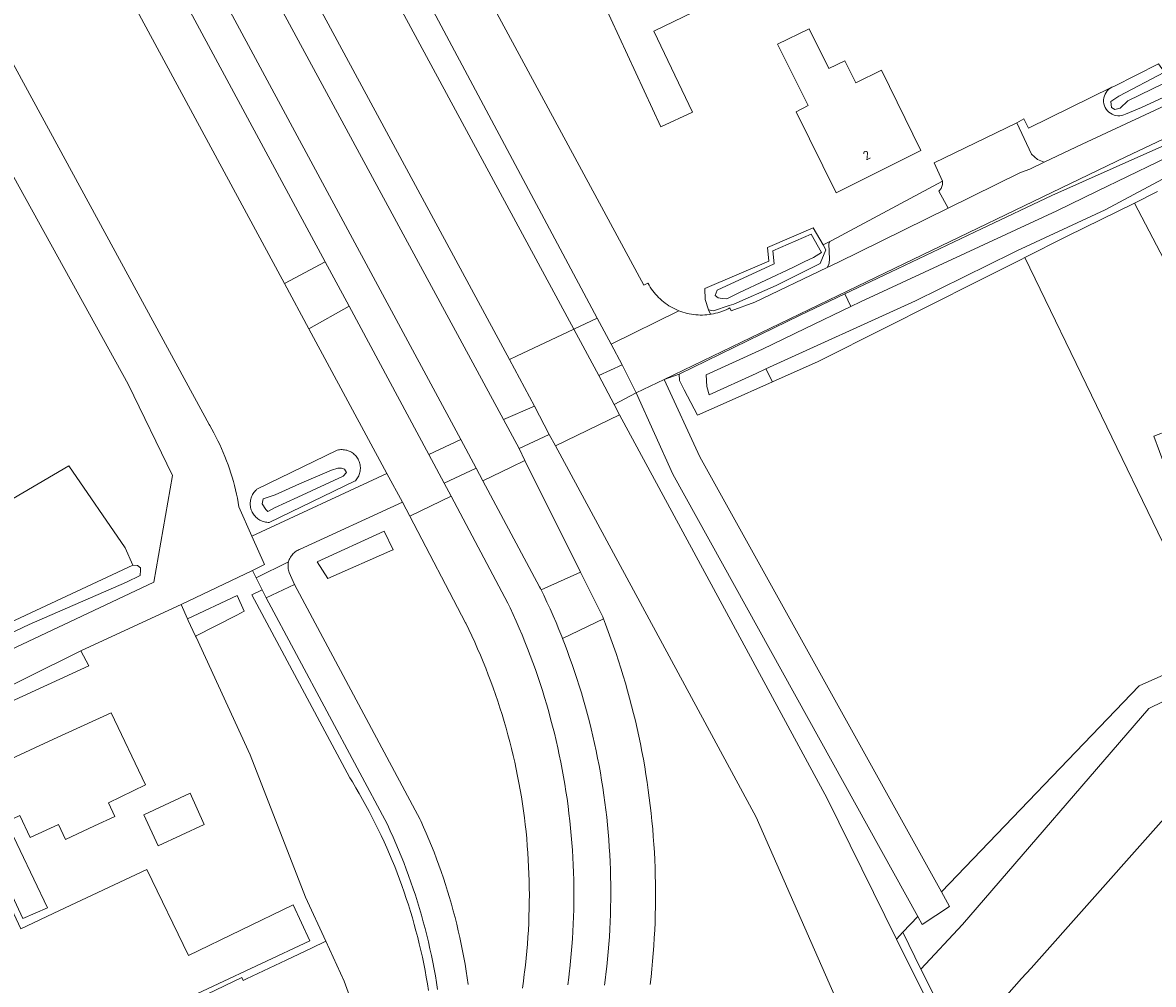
# Model space of a CAD drawing. Header units: metres. Extents: x 80938 to 82288, y 446951 to 448452.
# Tile 24 of 96: x 81712 to 81824, y 447254 to 447349. Entities that reach past the tile are written whole.
import ezdxf
from ezdxf.enums import TextEntityAlignment as Align

# ---------------------------------------------------------------- set-up
doc = ezdxf.new("R2010")
doc.units = ezdxf.units.M
doc.header["$MEASUREMENT"] = 0
for name, color, linetype, lineweight in [('B-WE-GK-BESCHOEIING-G', 253, 'GK-BESCHOEIING', 35), ('B-WE-GR-GRAS-GV', 253, 'Continuous', 13), ('B-WE-GR-GROENVOORZIENING-GV', 253, 'Continuous', 18), ('B-WE-OG-BEBOUWING-GV', 253, 'Continuous', 35), ('B-WE-OG-BEBOUWING-T18', 253, 'Continuous', 18), ('B-WE-OG-TERREIN_CULTUURSCHEIDING-GV', 253, 'Continuous', 18), ('B-WE-OG-TERREIN_ERF-GV', 253, 'Continuous', 18), ('B-WE-OG-WATER-GV', 253, 'Continuous', 18), ('B-WE-OG-WATER_SLOOT-GV', 253, 'Continuous', 18), ('B-WE-VH-ONVERHARD-GV', 253, 'Continuous', 18), ('B-WE-VH-VERHARDING_ASFALT-GV', 253, 'Continuous', 18), ('B-WE-VH-VERHARDING_BETONSTRAATSTEEN-GV', 253, 'Continuous', 18), ('B-WE-VH-VERHARDING_HALFVERHARDING-GV', 253, 'Continuous', 18)]:
    doc.layers.add(name, color=color, linetype=linetype, lineweight=lineweight)
doc.styles.add('NLCS-ISO-M500-T18', font='NLCS-ISO.ttf', dxfattribs={"height": 0.9})
doc.linetypes.add('GK-BESCHOEIING', pattern='A,30,-5,[1,NLCS.SHX,S=1,R=0,X=0,Y=0],-5', length=40)

msp = doc.modelspace()

# ---------------------------------------------------------------- linework, layer by layer
at = {"layer": 'B-WE-GK-BESCHOEIING-G', "linetype": 'Continuous', "lineweight": 0}
msp.add_lwpolyline([(81805.326, 447259.699), (81823.83, 447281.117), (81863.941, 447300.752)], dxfattribs=at)
at = {"layer": 'B-WE-GR-GRAS-GV', "linetype": 'Continuous', "lineweight": 0}
msp.add_lwpolyline([(81704.746, 447286.803), (81723.035, 447295.336), (81722.272, 447297.054), (81716.676, 447305.209), (81707.499, 447299.827)], dxfattribs=at)
at = {"layer": 'B-WE-GR-GROENVOORZIENING-GV', "linetype": 'Continuous', "lineweight": 0}
msp.add_lwpolyline([(81776.582, 447304.365), (81772.947, 447312.436), (81770.775, 447311.284), (81771.302, 447310.274), (81791.9, 447272.211), (81798.797, 447258.232), (81799.399, 447258.948), (81800.897, 447260.507)], close=True, dxfattribs=at)
at = {"layer": 'B-WE-OG-BEBOUWING-GV', "linetype": 'Continuous', "lineweight": 0}
for points in [[(81780.52, 447351.114), (81778.559, 447355.399), (81769.628, 447351.332), (81775.395, 447338.82), (81778.532, 447340.272), (81774.701, 447348.327)], [(81792.071, 447344.621), (81790.127, 447348.553), (81786.988, 447347.033), (81790.029, 447340.957), (81788.829, 447340.309), (81792.816, 447332.266), (81801.188, 447336.478), (81797.292, 447344.435), (81794.754, 447343.192), (81793.653, 447345.393)]]:
    msp.add_lwpolyline(points, close=True, dxfattribs=at)
at = {"layer": 'B-WE-OG-TERREIN_CULTUURSCHEIDING-GV', "linetype": 'Continuous', "lineweight": 0}
for points in [[(81734.975, 447377.61), (81738.85, 447370.439), (81766.775, 447318.761), (81769.089, 447319.855), (81737.617, 447378.864), (81735.52, 447377.874)], [(81725.575, 447373.067), (81759.797, 447309.797), (81762.88, 447311.124), (81760.393, 447315.734), (81732.652, 447367.15), (81728.66, 447374.548), (81726.996, 447373.741)], [(81718.291, 447369.611), (81742.093, 447325.432), (81744.468, 447321.025), (81752.385, 447306.33), (81755.549, 447307.81), (81721.462, 447371.114), (81720.439, 447370.629)], [(81827.881, 447338.092), (81832.488, 447340.136), (81834.174, 447340.825), (81834.534, 447340.825), (81834.61, 447341), (81833.976, 447341.137), (81833.037, 447341.248), (81831.379, 447340.528), (81821.555, 447335.847), (81794.903, 447323.036), (81775.743, 447313.777), (81777.233, 447314.288), (81785.345, 447318.263), (81789.151, 447320.124), (81793.645, 447322.259), (81798.184, 447324.415), (81807.217, 447328.705), (81814.193, 447332.019), (81823.333, 447336.074)], [(81791.915, 447324.871), (81792.083, 447325.156), (81792.115, 447325.349), (81792.137, 447325.692), (81792.072, 447327.225), (81792.158, 447327.461), (81791.497, 447327.135), (81791.79, 447326.629), (81791.204, 447325.28), (81786.863, 447323.082), (81782.64, 447321.244), (81782.2, 447321.105), (81780.624, 447320.579), (81780.118, 447320.672), (81780.326, 447320.229), (81780.41, 447320.242), (81780.625, 447320.282), (81780.699, 447320.299), (81780.839, 447320.331), (81781.051, 447320.387), (81781.261, 447320.45), (81781.468, 447320.522), (81781.673, 447320.6), (81781.874, 447320.687), (81782.072, 447320.78), (81782.267, 447320.881), (81782.384, 447320.577), (81784.733, 447321.423)], [(81766.775, 447318.761), (81769.261, 447314.161), (81771.57, 447315.203), (81770.467, 447317.271), (81769.089, 447319.855)], [(81743.658, 447306.804), (81743.779, 447306.807), (81743.9, 447306.802), (81744.02, 447306.788), (81744.14, 447306.767), (81744.258, 447306.738), (81744.373, 447306.701), (81744.486, 447306.657), (81744.595, 447306.606), (81744.701, 447306.547), (81744.804, 447306.481), (81744.901, 447306.409), (81744.993, 447306.331), (81745.08, 447306.247), (81745.162, 447306.157), (81745.237, 447306.062), (81745.306, 447305.962), (81745.368, 447305.858), (81745.423, 447305.75), (81745.471, 447305.639), (81745.511, 447305.524), (81745.544, 447305.408), (81745.569, 447305.289), (81745.586, 447305.169), (81745.595, 447305.048), (81745.596, 447304.927), (81745.589, 447304.806), (81745.574, 447304.686), (81745.552, 447304.567), (81745.521, 447304.449), (81745.483, 447304.334), (81745.437, 447304.222), (81745.384, 447304.113), (81745.324, 447304.008), (81745.257, 447303.907), (81745.184, 447303.81), (81745.104, 447303.719), (81745.092, 447303.706), (81736.554, 447299.587), (81736.432, 447299.589), (81736.311, 447299.599), (81736.19, 447299.617), (81736.071, 447299.644), (81735.954, 447299.677), (81735.839, 447299.719), (81735.727, 447299.767), (81735.619, 447299.823), (81735.515, 447299.887), (81735.415, 447299.956), (81735.319, 447300.032), (81735.229, 447300.115), (81735.145, 447300.202), (81735.066, 447300.296), (81734.994, 447300.394), (81734.928, 447300.497), (81734.87, 447300.604), (81734.818, 447300.714), (81734.774, 447300.828), (81734.737, 447300.944), (81734.708, 447301.062), (81734.687, 447301.182), (81734.673, 447301.303), (81734.668, 447301.425), (81734.671, 447301.547), (81734.681, 447301.669), (81734.7, 447301.789), (81734.726, 447301.908), (81734.761, 447302.025), (81734.802, 447302.14), (81734.852, 447302.251), (81734.908, 447302.359), (81734.972, 447302.464), (81735.041, 447302.563), (81735.118, 447302.658), (81735.201, 447302.748), (81735.289, 447302.832), (81735.335, 447302.872), (81743.299, 447306.748), (81743.417, 447306.775), (81743.537, 447306.793)], [(81748.826, 447296.869), (81742.376, 447294.016), (81741.313, 447295.673), (81747.946, 447298.705), (81748.857, 447296.883)]]:
    msp.add_lwpolyline(points, close=True, dxfattribs=at)
for points in [[(81701.994, 447361.918), (81730.603, 447309.285), (81730.646, 447309.213), (81730.86, 447308.838), (81731.068, 447308.459), (81731.269, 447308.077), (81731.462, 447307.691), (81731.648, 447307.301), (81731.828, 447306.908), (81731.999, 447306.512), (81732.164, 447306.113), (81732.321, 447305.71), (81732.47, 447305.305), (81732.612, 447304.898), (81732.747, 447304.487), (81732.873, 447304.074), (81732.992, 447303.659), (81733.104, 447303.242), (81733.207, 447302.823), (81733.303, 447302.402), (81733.391, 447301.979), (81733.472, 447301.555), (81733.544, 447301.129), (81734.841, 447298.233), (81748.222, 447304.424), (81740.475, 447318.79), (81738.052, 447323.282), (81714.13, 447367.64)], [(81706.635, 447284.961), (81725.093, 447293.657), (81726.945, 447304.242), (81722.55, 447313.315), (81702.829, 447348.988)], [(81831.763, 447344.755), (81823.104, 447340.757), (81821.508, 447340.095)], [(81820.162, 447342.758), (81811.874, 447338.704), (81811.42, 447339.627), (81810.718, 447339.236), (81812.176, 447336.106), (81812.776, 447335.591), (81813.426, 447335.315), (81817.198, 447337.11), (81825.873, 447341.141)], [(81862.372, 447304.628), (81831.75, 447289.844), (81830.161, 447293.244), (81825.725, 447296.513), (81811.512, 447325.862), (81811.142, 447325.675), (81806.655, 447323.412), (81797.726, 447318.91), (81791.029, 447315.534), (81786.481, 447313.519), (81781.886, 447311.483), (81779.04, 447310.229), (81777.722, 447312.729), (81777.27, 447313.655), (81777.233, 447314.288), (81775.743, 447313.777), (81779.278, 447306.101), (81803.245, 447262.95), (81822.856, 447283.361), (81843.863, 447292.748)], [(81793.056, 447251.696), (81784.867, 447270.351), (81764.943, 447307.193), (81764.334, 447308.32), (81761.338, 447306.916), (81761.926, 447305.732), (81767.434, 447294.649), (81769.635, 447290.22), (81769.708, 447290.032), (81769.916, 447289.499), (81770.189, 447288.774), (81770.455, 447288.047), (81770.714, 447287.317), (81770.964, 447286.585), (81771.207, 447285.85), (81771.443, 447285.112), (81771.671, 447284.372), (81771.891, 447283.63), (81772.104, 447282.886), (81772.309, 447282.139), (81772.506, 447281.39), (81772.696, 447280.64), (81772.877, 447279.887), (81773.051, 447279.133), (81773.217, 447278.376), (81773.376, 447277.619), (81773.526, 447276.859), (81773.669, 447276.098), (81773.803, 447275.336), (81773.93, 447274.572), (81774.049, 447273.807), (81774.16, 447273.041), (81774.263, 447272.273), (81774.358, 447271.505), (81774.446, 447270.736), (81774.525, 447269.966), (81774.596, 447269.194), (81774.659, 447268.423), (81774.715, 447267.651), (81774.762, 447266.878), (81774.802, 447266.105), (81774.833, 447265.331), (81774.856, 447264.557), (81774.872, 447263.783), (81774.879, 447263.009), (81774.879, 447262.235), (81774.87, 447261.46), (81774.854, 447260.687), (81774.829, 447259.913), (81774.796, 447259.139), (81774.756, 447258.366), (81774.707, 447257.593), (81774.651, 447256.821), (81774.586, 447256.05), (81774.514, 447255.279), (81774.433, 447254.509), (81774.345, 447253.74)], [(81707.499, 447299.827), (81716.676, 447305.209), (81722.272, 447297.054), (81723.035, 447295.336), (81723.499, 447295.303), (81723.79, 447295.073), (81723.783, 447294.861), (81723.763, 447294.304), (81722.383, 447293.65), (81712.736, 447289.451), (81684.81, 447276.205)], [(81769.829, 447253.693), (81769.922, 447254.44), (81769.963, 447254.786), (81770.046, 447255.523), (81770.121, 447256.261), (81770.188, 447257), (81770.248, 447257.74), (81770.299, 447258.48), (81770.342, 447259.221), (81770.377, 447259.962), (81770.405, 447260.703), (81770.424, 447261.445), (81770.435, 447262.187), (81770.438, 447262.929), (81770.433, 447263.67), (81770.421, 447264.412), (81770.4, 447265.154), (81770.371, 447265.895), (81770.335, 447266.636), (81770.29, 447267.377), (81770.237, 447268.117), (81770.177, 447268.856), (81770.108, 447269.595), (81770.031, 447270.333), (81769.947, 447271.07), (81769.854, 447271.806), (81769.754, 447272.541), (81769.645, 447273.275), (81769.529, 447274.008), (81769.405, 447274.74), (81769.273, 447275.47), (81769.133, 447276.198), (81768.985, 447276.926), (81768.83, 447277.651), (81768.666, 447278.375), (81768.495, 447279.097), (81768.316, 447279.817), (81768.129, 447280.535), (81767.935, 447281.251), (81767.733, 447281.964), (81767.523, 447282.676), (81767.306, 447283.385), (81767.08, 447284.092), (81766.848, 447284.797), (81766.607, 447285.499), (81766.359, 447286.198), (81766.104, 447286.895), (81765.841, 447287.589), (81765.658, 447288.056), (81765.571, 447288.279), (81765.293, 447288.967), (81765.008, 447289.652), (81764.715, 447290.334), (81764.415, 447291.013), (81764.108, 447291.688), (81763.793, 447292.36), (81763.532, 447292.902), (81763.472, 447293.029), (81763.383, 447293.21), (81757.752, 447303.71), (81757.086, 447304.952), (81753.91, 447303.49), (81754.604, 447302.184), (81760.24, 447291.588), (81760.461, 447291.119), (81760.768, 447290.451), (81761.067, 447289.781), (81761.359, 447289.107), (81761.644, 447288.43), (81761.921, 447287.75), (81762.191, 447287.067), (81762.454, 447286.381), (81762.709, 447285.692), (81762.956, 447285.001), (81763.196, 447284.307), (81763.428, 447283.61), (81763.653, 447282.911), (81763.87, 447282.209), (81764.08, 447281.505), (81764.281, 447280.799), (81764.475, 447280.091), (81764.662, 447279.381), (81764.84, 447278.668), (81765.011, 447277.954), (81765.174, 447277.238), (81765.329, 447276.52), (81765.477, 447275.801), (81765.616, 447275.08), (81765.748, 447274.357), (81765.872, 447273.633), (81765.988, 447272.908), (81766.096, 447272.182), (81766.196, 447271.454), (81766.288, 447270.725), (81766.372, 447269.996), (81766.448, 447269.266), (81766.517, 447268.534), (81766.577, 447267.802), (81766.629, 447267.07), (81766.674, 447266.337), (81766.71, 447265.603), (81766.738, 447264.87), (81766.759, 447264.135), (81766.771, 447263.401), (81766.776, 447262.667), (81766.772, 447261.932), (81766.76, 447261.198), (81766.741, 447260.464), (81766.713, 447259.73), (81766.678, 447258.997), (81766.634, 447258.263), (81766.582, 447257.531), (81766.523, 447256.799), (81766.455, 447256.067), (81766.38, 447255.337), (81766.36, 447255.15), (81766.277, 447254.427), (81766.187, 447253.705)], [(81761.673, 447253.394), (81761.77, 447254.088), (81761.859, 447254.782), (81761.883, 447254.98), (81761.966, 447255.673), (81762.041, 447256.367), (81762.109, 447257.062), (81762.168, 447257.757), (81762.219, 447258.453), (81762.262, 447259.15), (81762.297, 447259.847), (81762.325, 447260.545), (81762.344, 447261.242), (81762.356, 447261.94), (81762.359, 447262.638), (81762.354, 447263.336), (81762.341, 447264.034), (81762.321, 447264.732), (81762.292, 447265.429), (81762.255, 447266.126), (81762.211, 447266.823), (81762.158, 447267.519), (81762.097, 447268.214), (81762.029, 447268.909), (81761.952, 447269.603), (81761.868, 447270.296), (81761.775, 447270.988), (81761.675, 447271.678), (81761.567, 447272.368), (81761.451, 447273.056), (81761.327, 447273.743), (81761.195, 447274.429), (81761.055, 447275.112), (81760.907, 447275.795), (81760.752, 447276.475), (81760.589, 447277.154), (81760.418, 447277.83), (81760.239, 447278.505), (81760.053, 447279.178), (81759.859, 447279.848), (81759.657, 447280.517), (81759.448, 447281.183), (81759.231, 447281.846), (81759.006, 447282.507), (81758.774, 447283.165), (81758.534, 447283.821), (81758.287, 447284.473), (81758.032, 447285.123), (81757.77, 447285.77), (81757.501, 447286.414), (81757.224, 447287.055), (81756.94, 447287.692), (81756.648, 447288.327), (81756.349, 447288.957), (81756.043, 447289.585), (81756.018, 447289.636), (81750.509, 447300.2), (81749.784, 447301.59), (81739.546, 447296.892), (81739.536, 447296.888), (81739.427, 447296.841), (81739.321, 447296.786), (81739.22, 447296.724), (81739.122, 447296.656), (81739.03, 447296.581), (81738.942, 447296.5), (81738.86, 447296.413), (81738.784, 447296.321), (81738.715, 447296.225), (81738.652, 447296.124), (81738.596, 447296.018), (81738.547, 447295.91), (81738.506, 447295.798), (81738.472, 447295.681), (81738.446, 447295.567), (81738.428, 447295.45), (81738.418, 447295.331), (81738.416, 447295.212), (81738.422, 447295.093), (81738.436, 447294.975), (81738.457, 447294.858), (81738.487, 447294.742), (81738.524, 447294.629), (81739.052, 447293.425), (81751.533, 447270.108), (81751.589, 447269.986), (81751.868, 447269.367), (81752.139, 447268.745), (81752.403, 447268.12), (81752.66, 447267.491), (81752.909, 447266.86), (81753.151, 447266.225), (81753.386, 447265.588), (81753.613, 447264.948), (81753.832, 447264.306), (81754.044, 447263.661), (81754.248, 447263.013), (81754.444, 447262.363), (81754.633, 447261.711), (81754.814, 447261.057), (81754.988, 447260.401), (81755.153, 447259.742), (81755.311, 447259.082), (81755.461, 447258.42), (81755.604, 447257.756), (81755.738, 447257.091), (81755.865, 447256.424), (81755.983, 447255.755), (81756.094, 447255.085), (81756.197, 447254.414), (81756.292, 447253.742)], [(81752.354, 447253.155), (81752.247, 447253.818), (81752.133, 447254.48), (81752.011, 447255.14), (81751.881, 447255.799), (81751.743, 447256.456), (81751.597, 447257.111), (81751.444, 447257.765), (81751.282, 447258.417), (81751.113, 447259.067), (81750.936, 447259.714), (81750.752, 447260.36), (81750.559, 447261.003), (81750.359, 447261.644), (81750.152, 447262.283), (81749.937, 447262.919), (81749.714, 447263.553), (81749.484, 447264.183), (81749.247, 447264.812), (81749.001, 447265.437), (81748.749, 447266.059), (81748.489, 447266.678), (81748.222, 447267.294), (81747.947, 447267.907), (81747.665, 447268.516), (81747.376, 447269.122), (81747.079, 447269.725), (81746.776, 447270.324), (81746.465, 447270.919), (81746.148, 447271.511), (81745.823, 447272.098), (81745.491, 447272.682), (81745.152, 447273.262), (81744.807, 447273.838), (81744.545, 447274.264), (81734.839, 447292.397), (81735.856, 447292.895), (81735.256, 447294.09), (81734.894, 447294.811), (81727.811, 447291.45), (81728.433, 447290.01), (81733.38, 447292.332), (81734.068, 447290.769), (81733.332, 447290.394), (81729.248, 447288.316), (81729.299, 447288.206), (81734.671, 447276.526), (81740.138, 447262.399), (81742.161, 447258.039), (81743.997, 447254.081), (81745.326, 447250.436)]]:
    msp.add_lwpolyline(points, dxfattribs=at)
msp.add_lwpolyline([(81821.508, 447340.095, -1.0064454), (81820.162, 447342.758)], format="xyb", dxfattribs=at)
at = {"layer": 'B-WE-OG-TERREIN_ERF-GV', "linetype": 'Continuous', "lineweight": 0}
for points in [[(81748.787, 447369.281), (81773.732, 447323.122), (81774.117, 447323.328), (81774.132, 447323.301), (81774.24, 447323.11), (81774.355, 447322.923), (81774.476, 447322.741), (81774.604, 447322.563), (81774.739, 447322.39), (81774.88, 447322.222), (81775.027, 447322.06), (81775.179, 447321.902), (81775.338, 447321.751), (81775.501, 447321.605), (81775.67, 447321.465), (81775.844, 447321.332), (81776.023, 447321.205), (81776.206, 447321.085), (81776.394, 447320.971), (81776.585, 447320.865), (81776.781, 447320.765), (81776.979, 447320.673), (81777.181, 447320.587), (81777.386, 447320.51), (81777.594, 447320.44), (81777.804, 447320.377), (81778.016, 447320.323), (81778.23, 447320.275), (81778.446, 447320.236), (81778.663, 447320.205), (81778.881, 447320.182), (81779.1, 447320.166), (81779.319, 447320.159), (81779.538, 447320.16), (81779.757, 447320.168), (81779.975, 447320.185), (81780.193, 447320.209), (81780.326, 447320.229), (81780.118, 447320.672), (81779.805, 447321.715), (81779.777, 447322.805), (81786.128, 447325.511), (81785.997, 447326.857), (81790.526, 447328.809), (81791.497, 447327.135), (81792.158, 447327.461), (81792.372, 447327.568), (81803.343, 447333.426), (81802.529, 447335.248), (81810.718, 447339.236), (81811.42, 447339.627), (81811.874, 447338.704), (81820.162, 447342.758), (81820.339, 447342.844), (81824.779, 447345.089)], [(81824.682, 447332.4), (81822.39, 447331.27), (81828.927, 447318.826)], [(81671.144, 447224.306), (81733.848, 447254.444), (81733.962, 447254.142), (81734.287, 447254.296), (81738.246, 447256.165), (81740.735, 447257.34), (81742.161, 447258.039), (81740.138, 447262.399), (81734.671, 447276.526), (81729.299, 447288.206), (81729.248, 447288.316), (81728.969, 447288.852), (81728.505, 447289.855), (81728.433, 447290.01), (81727.811, 447291.45), (81727.468, 447291.287), (81717.866, 447286.859), (81718.645, 447285.369), (81709.187, 447281.016)]]:
    msp.add_lwpolyline(points, dxfattribs=at)
for points in [[(81774.701, 447348.327), (81778.532, 447340.272), (81775.395, 447338.82), (81769.628, 447351.332), (81778.559, 447355.399), (81780.52, 447351.114)], [(81792.071, 447344.621), (81793.653, 447345.393), (81794.754, 447343.192), (81797.292, 447344.435), (81801.188, 447336.478), (81792.816, 447332.266), (81788.829, 447340.309), (81790.029, 447340.957), (81786.988, 447347.033), (81790.127, 447348.553)], [(81715.158, 447278.095), (81720.873, 447280.713), (81724.284, 447273.54), (81720.609, 447271.773), (81721.231, 447270.42), (81719.234, 447269.484), (81716.341, 447268.131), (81715.648, 447269.608), (81712.829, 447268.318), (81711.803, 447270.507), (81710.481, 447269.877), (81714.551, 447261.339), (81712.121, 447260.279), (81708.137, 447268.778), (81705.797, 447273.768)], [(81721.392, 447249.074), (81720.727, 447250.49), (81702.988, 447242.164), (81691.389, 447266.877), (81705.296, 447273.404), (81711.923, 447259.285), (81715.754, 447261.084), (81724.399, 447265.159), (81728.54, 447256.626), (81738.919, 447261.662), (81740.596, 447258.089)], [(81730.108, 447269.604), (81725.541, 447267.516), (81724.098, 447270.578), (81728.716, 447272.743)]]:
    msp.add_lwpolyline(points, close=True, dxfattribs=at)
at = {"layer": 'B-WE-OG-WATER-GV', "linetype": 'Continuous', "lineweight": 0}
msp.add_lwpolyline([(81864.696, 447300.142), (81863.941, 447300.752), (81823.83, 447281.117), (81805.326, 447259.699), (81801.214, 447255.276), (81802.11, 447253.463), (81805.095, 447247.422), (81811.199, 447254.334), (81812.145, 447255.364), (81829.503, 447274.916), (81840.758, 447280.735), (81846.105, 447282.911), (81863.269, 447291.179), (81868.353, 447293.628), (81868.116, 447294.143)], dxfattribs=at)
at = {"layer": 'B-WE-OG-WATER_SLOOT-GV', "linetype": 'Continuous', "lineweight": 0}
for points in [[(81835.737, 447348.068), (81827.668, 447344.292), (81821.753, 447341.399), (81820.987, 447340.668), (81820.458, 447340.535), (81820.131, 447340.756), (81820.061, 447341.329), (81820.855, 447341.858), (81825.379, 447344.257), (81824.779, 447345.089), (81820.339, 447342.844), (81820.162, 447342.758)], [(81821.508, 447340.095), (81823.104, 447340.757), (81831.763, 447344.755), (81836.325, 447346.862), (81835.737, 447348.068)], [(81825.379, 447344.257), (81820.855, 447341.858), (81820.061, 447341.329), (81820.131, 447340.756), (81820.458, 447340.535), (81820.987, 447340.668), (81821.753, 447341.399), (81827.668, 447344.292)], [(81827.081, 447334.676), (81819.473, 447330.609), (81810.74, 447326.536), (81810.317, 447326.338), (81800.665, 447321.579), (81785.832, 447314.806), (81786.481, 447313.519), (81791.029, 447315.534), (81797.726, 447318.91), (81806.655, 447323.412), (81811.142, 447325.675), (81811.512, 447325.862), (81815.584, 447327.915), (81815.713, 447327.979), (81822.39, 447331.27), (81824.682, 447332.4)], [(81843.863, 447292.748), (81822.856, 447283.361), (81803.245, 447262.95), (81804.054, 447261.493), (81801.342, 447259.705), (81800.897, 447260.507), (81799.399, 447258.948), (81801.214, 447255.276), (81805.326, 447259.699), (81823.83, 447281.117), (81863.941, 447300.752)]]:
    msp.add_lwpolyline(points, dxfattribs=at)
msp.add_lwpolyline([(81820.162, 447342.758, 1.0064454), (81821.508, 447340.095)], format="xyb", dxfattribs=at)
for points in [[(81793.645, 447322.259), (81794.245, 447321.012), (81795.204, 447321.473), (81814.699, 447330.506), (81818.708, 447332.434), (81824.722, 447335.364), (81828.354, 447337.105), (81829.464, 447337.638), (81834.246, 447340.144), (81834.534, 447340.825), (81834.174, 447340.825), (81832.488, 447340.136), (81827.881, 447338.092), (81823.333, 447336.074), (81814.193, 447332.019), (81807.217, 447328.705), (81798.184, 447324.415)], [(81810.317, 447326.338), (81810.74, 447326.536), (81819.473, 447330.609), (81827.081, 447334.676), (81828.695, 447335.542), (81834.843, 447338.842), (81834.544, 447339.495), (81834.246, 447340.144), (81829.464, 447337.638), (81828.354, 447337.105), (81824.722, 447335.364), (81818.708, 447332.434), (81814.699, 447330.506), (81795.204, 447321.473), (81794.245, 447321.012), (81789.717, 447318.833), (81785.481, 447316.767), (81779.909, 447314.217), (81779.969, 447313.077), (81780.213, 447312.242), (81784.849, 447314.357), (81785.832, 447314.806), (81800.665, 447321.579)], [(81780.118, 447320.672), (81780.624, 447320.579), (81782.2, 447321.105), (81782.64, 447321.244), (81786.863, 447323.082), (81791.204, 447325.28), (81791.79, 447326.629), (81791.497, 447327.135), (81790.526, 447328.809), (81785.997, 447326.857), (81786.128, 447325.511), (81779.777, 447322.805), (81779.805, 447321.715)], [(81783.145, 447322.35), (81781.962, 447321.762), (81781.494, 447321.794), (81781.08, 447321.876), (81780.779, 447322.104), (81780.978, 447322.612), (81786.656, 447325.243), (81786.53, 447326.542), (81790.316, 447328.174), (81791.357, 447326.378), (81790.542, 447325.858), (81789.622, 447325.422), (81788.502, 447324.874)], [(81783.145, 447322.35), (81788.502, 447324.874), (81789.622, 447325.422), (81790.542, 447325.858), (81791.357, 447326.378), (81790.316, 447328.174), (81786.53, 447326.542), (81786.656, 447325.243), (81780.978, 447322.612), (81780.779, 447322.104), (81781.08, 447321.876), (81781.494, 447321.794), (81781.962, 447321.762)], [(81794.245, 447321.012), (81793.645, 447322.259), (81789.151, 447320.124), (81785.345, 447318.263), (81777.233, 447314.288), (81777.27, 447313.655), (81777.722, 447312.729), (81779.04, 447310.229), (81781.886, 447311.483), (81786.481, 447313.519), (81785.832, 447314.806), (81784.849, 447314.357), (81780.213, 447312.242), (81779.969, 447313.077), (81779.909, 447314.217), (81785.481, 447316.767), (81789.717, 447318.833)], [(81743.658, 447306.804), (81743.537, 447306.793), (81743.417, 447306.775), (81743.299, 447306.748), (81735.335, 447302.872), (81735.289, 447302.832), (81735.201, 447302.748), (81735.118, 447302.658), (81735.041, 447302.563), (81734.972, 447302.464), (81734.908, 447302.359), (81734.852, 447302.251), (81734.802, 447302.14), (81734.761, 447302.025), (81734.726, 447301.908), (81734.7, 447301.789), (81734.681, 447301.669), (81734.671, 447301.547), (81734.668, 447301.425), (81734.673, 447301.303), (81734.687, 447301.182), (81734.708, 447301.062), (81734.737, 447300.944), (81734.774, 447300.828), (81734.818, 447300.714), (81734.87, 447300.604), (81734.928, 447300.497), (81734.994, 447300.394), (81735.066, 447300.296), (81735.145, 447300.202), (81735.229, 447300.115), (81735.319, 447300.032), (81735.415, 447299.956), (81735.515, 447299.887), (81735.619, 447299.823), (81735.727, 447299.767), (81735.839, 447299.719), (81735.954, 447299.677), (81736.071, 447299.644), (81736.19, 447299.617), (81736.311, 447299.599), (81736.432, 447299.589), (81736.554, 447299.587), (81745.092, 447303.706), (81745.104, 447303.719), (81745.184, 447303.81), (81745.257, 447303.907), (81745.324, 447304.008), (81745.384, 447304.113), (81745.437, 447304.222), (81745.483, 447304.334), (81745.521, 447304.449), (81745.552, 447304.567), (81745.574, 447304.686), (81745.589, 447304.806), (81745.596, 447304.927), (81745.595, 447305.048), (81745.586, 447305.169), (81745.569, 447305.289), (81745.544, 447305.408), (81745.511, 447305.524), (81745.471, 447305.639), (81745.423, 447305.75), (81745.368, 447305.858), (81745.306, 447305.962), (81745.237, 447306.062), (81745.162, 447306.157), (81745.08, 447306.247), (81744.993, 447306.331), (81744.901, 447306.409), (81744.804, 447306.481), (81744.701, 447306.547), (81744.595, 447306.606), (81744.486, 447306.657), (81744.373, 447306.701), (81744.258, 447306.738), (81744.14, 447306.767), (81744.02, 447306.788), (81743.9, 447306.802), (81743.779, 447306.807)], [(81736.224, 447300.881), (81735.839, 447301.426), (81735.967, 447301.94), (81737.153, 447302.329), (81739.559, 447303.405), (81742.74, 447304.784), (81743.349, 447304.956), (81743.732, 447304.956), (81744.037, 447304.876), (81744.234, 447304.539), (81743.891, 447304.189), (81739.38, 447302.085), (81737.065, 447301.027), (81736.431, 447300.67)], [(81736.224, 447300.881), (81736.431, 447300.67), (81737.065, 447301.027), (81739.38, 447302.085), (81743.891, 447304.189), (81744.234, 447304.539), (81744.037, 447304.876), (81743.732, 447304.956), (81743.349, 447304.956), (81742.74, 447304.784), (81739.559, 447303.405), (81737.153, 447302.329), (81735.967, 447301.94), (81735.839, 447301.426)], [(81748.826, 447296.869), (81748.857, 447296.883), (81747.946, 447298.705), (81741.313, 447295.673), (81742.376, 447294.016)], [(81639.176, 447255.821), (81639.297, 447255.62), (81639.898, 447255.502), (81664.53, 447266.901), (81684.81, 447276.205), (81712.736, 447289.451), (81722.383, 447293.65), (81723.763, 447294.304), (81723.783, 447294.861), (81723.79, 447295.073), (81723.499, 447295.303), (81723.035, 447295.336), (81704.746, 447286.803), (81671.475, 447271.556), (81647.861, 447260.675), (81645.085, 447259.515), (81639.748, 447257.043), (81639.594, 447256.968), (81639.533, 447256.959), (81639.169, 447256.595), (81639.125, 447255.907)], [(81728.433, 447290.01), (81728.505, 447289.855), (81728.969, 447288.852), (81729.248, 447288.316), (81733.332, 447290.394), (81734.068, 447290.769), (81733.38, 447292.332)]]:
    msp.add_lwpolyline(points, close=True, dxfattribs=at)
at = {"layer": 'B-WE-VH-ONVERHARD-GV', "linetype": 'Continuous', "lineweight": 0}
msp.add_lwpolyline([(81822.39, 447331.27), (81815.713, 447327.979), (81815.584, 447327.915), (81811.512, 447325.862), (81825.725, 447296.513), (81836.503, 447301.488), (81835.604, 447303.824), (81829.702, 447301.313), (81826.562, 447302.051), (81824.314, 447308.158), (81832.099, 447311.111), (81828.927, 447318.826)], close=True, dxfattribs=at)
at = {"layer": 'B-WE-VH-VERHARDING_ASFALT-GV', "linetype": 'Continuous', "lineweight": 0}
for points in [[(81737.617, 447378.864), (81769.089, 447319.855), (81770.467, 447317.271), (81777.181, 447320.587), (81776.979, 447320.673), (81776.781, 447320.765), (81776.585, 447320.865), (81776.394, 447320.971), (81776.206, 447321.085), (81776.023, 447321.205), (81775.844, 447321.332), (81775.67, 447321.465), (81775.501, 447321.605), (81775.338, 447321.751), (81775.179, 447321.902), (81775.027, 447322.06), (81774.88, 447322.222), (81774.739, 447322.39), (81774.604, 447322.563), (81774.476, 447322.741), (81774.355, 447322.923), (81774.24, 447323.11), (81774.132, 447323.301), (81774.117, 447323.328), (81773.732, 447323.122), (81748.787, 447369.281)], [(81706.786, 447281.365), (81717.866, 447286.859), (81727.468, 447291.287), (81727.811, 447291.45), (81734.894, 447294.811), (81736.078, 447295.407), (81734.841, 447298.233), (81733.544, 447301.129), (81733.472, 447301.555), (81733.391, 447301.979), (81733.303, 447302.402), (81733.207, 447302.823), (81733.104, 447303.242), (81732.992, 447303.659), (81732.873, 447304.074), (81732.747, 447304.487), (81732.612, 447304.898), (81732.47, 447305.305), (81732.321, 447305.71), (81732.164, 447306.113), (81731.999, 447306.512), (81731.828, 447306.908), (81731.648, 447307.301), (81731.462, 447307.691), (81731.269, 447308.077), (81731.068, 447308.459), (81730.86, 447308.838), (81730.646, 447309.213), (81730.603, 447309.285), (81701.994, 447361.918)], [(81702.829, 447348.988), (81722.55, 447313.315), (81726.945, 447304.242), (81725.093, 447293.657), (81706.635, 447284.961)], [(81825.873, 447341.141), (81817.198, 447337.11), (81813.426, 447335.315), (81812.019, 447334.646), (81811.1, 447334.299), (81803.896, 447330.754), (81792.98, 447325.382), (81791.915, 447324.871), (81784.733, 447321.423), (81782.384, 447320.577), (81782.267, 447320.881), (81782.072, 447320.78), (81781.874, 447320.687), (81781.673, 447320.6), (81781.468, 447320.522), (81781.261, 447320.45), (81781.051, 447320.387), (81780.839, 447320.331), (81780.699, 447320.299), (81780.625, 447320.282), (81780.41, 447320.242), (81780.326, 447320.229), (81780.193, 447320.209), (81779.975, 447320.185), (81779.757, 447320.168), (81779.538, 447320.16), (81779.319, 447320.159), (81779.1, 447320.166), (81778.881, 447320.182), (81778.663, 447320.205), (81778.446, 447320.236), (81778.23, 447320.275), (81778.016, 447320.323), (81777.804, 447320.377), (81777.594, 447320.44), (81777.386, 447320.51), (81777.181, 447320.587), (81770.467, 447317.271), (81771.57, 447315.203), (81772.947, 447312.436), (81775.743, 447313.777), (81794.903, 447323.036), (81821.555, 447335.847), (81831.379, 447340.528)], [(81766.187, 447253.705), (81766.277, 447254.427), (81766.36, 447255.15), (81766.38, 447255.337), (81766.455, 447256.067), (81766.523, 447256.799), (81766.582, 447257.531), (81766.634, 447258.263), (81766.678, 447258.997), (81766.713, 447259.73), (81766.741, 447260.464), (81766.76, 447261.198), (81766.772, 447261.932), (81766.776, 447262.667), (81766.771, 447263.401), (81766.759, 447264.135), (81766.738, 447264.87), (81766.71, 447265.603), (81766.674, 447266.337), (81766.629, 447267.07), (81766.577, 447267.802), (81766.517, 447268.534), (81766.448, 447269.266), (81766.372, 447269.996), (81766.288, 447270.725), (81766.196, 447271.454), (81766.096, 447272.182), (81765.988, 447272.908), (81765.872, 447273.633), (81765.748, 447274.357), (81765.616, 447275.08), (81765.477, 447275.801), (81765.329, 447276.52), (81765.174, 447277.238), (81765.011, 447277.954), (81764.84, 447278.668), (81764.662, 447279.381), (81764.475, 447280.091), (81764.281, 447280.799), (81764.08, 447281.505), (81763.87, 447282.209), (81763.653, 447282.911), (81763.428, 447283.61), (81763.196, 447284.307), (81762.956, 447285.001), (81762.709, 447285.692), (81762.454, 447286.381), (81762.191, 447287.067), (81761.921, 447287.75), (81761.644, 447288.43), (81761.359, 447289.107), (81761.067, 447289.781), (81760.768, 447290.451), (81760.461, 447291.119), (81760.24, 447291.588), (81754.604, 447302.184), (81750.509, 447300.2), (81756.018, 447289.636), (81756.043, 447289.585), (81756.349, 447288.957), (81756.648, 447288.327), (81756.94, 447287.692), (81757.224, 447287.055), (81757.501, 447286.414), (81757.77, 447285.77), (81758.032, 447285.123), (81758.287, 447284.473), (81758.534, 447283.821), (81758.774, 447283.165), (81759.006, 447282.507), (81759.231, 447281.846), (81759.448, 447281.183), (81759.657, 447280.517), (81759.859, 447279.848), (81760.053, 447279.178), (81760.239, 447278.505), (81760.418, 447277.83), (81760.589, 447277.154), (81760.752, 447276.475), (81760.907, 447275.795), (81761.055, 447275.112), (81761.195, 447274.429), (81761.327, 447273.743), (81761.451, 447273.056), (81761.567, 447272.368), (81761.675, 447271.678), (81761.775, 447270.988), (81761.868, 447270.296), (81761.952, 447269.603), (81762.029, 447268.909), (81762.097, 447268.214), (81762.158, 447267.519), (81762.211, 447266.823), (81762.255, 447266.126), (81762.292, 447265.429), (81762.321, 447264.732), (81762.341, 447264.034), (81762.354, 447263.336), (81762.359, 447262.638), (81762.356, 447261.94), (81762.344, 447261.242), (81762.325, 447260.545), (81762.297, 447259.847), (81762.262, 447259.15), (81762.219, 447258.453), (81762.168, 447257.757), (81762.109, 447257.062), (81762.041, 447256.367), (81761.966, 447255.673), (81761.883, 447254.98), (81761.859, 447254.782), (81761.77, 447254.088), (81761.673, 447253.394)], [(81756.292, 447253.742), (81756.197, 447254.414), (81756.094, 447255.085), (81755.983, 447255.755), (81755.865, 447256.424), (81755.738, 447257.091), (81755.604, 447257.756), (81755.461, 447258.42), (81755.311, 447259.082), (81755.153, 447259.742), (81754.988, 447260.401), (81754.814, 447261.057), (81754.633, 447261.711), (81754.444, 447262.363), (81754.248, 447263.013), (81754.044, 447263.661), (81753.832, 447264.306), (81753.613, 447264.948), (81753.386, 447265.588), (81753.151, 447266.225), (81752.909, 447266.86), (81752.66, 447267.491), (81752.403, 447268.12), (81752.139, 447268.745), (81751.868, 447269.367), (81751.589, 447269.986), (81751.533, 447270.108), (81739.052, 447293.425), (81736.257, 447292.095), (81748.275, 447269.608), (81748.56, 447268.996), (81748.842, 447268.37), (81749.118, 447267.741), (81749.386, 447267.108), (81749.646, 447266.473), (81749.9, 447265.834), (81750.145, 447265.193), (81750.384, 447264.549), (81750.614, 447263.902), (81750.837, 447263.252), (81751.053, 447262.6), (81751.261, 447261.945), (81751.461, 447261.288), (81751.654, 447260.629), (81751.839, 447259.967), (81752.016, 447259.304), (81752.186, 447258.638), (81752.348, 447257.97), (81752.502, 447257.301), (81752.648, 447256.63), (81752.786, 447255.957), (81752.917, 447255.283), (81753.039, 447254.607), (81753.154, 447253.929), (81753.261, 447253.251)], [(81774.345, 447253.74), (81774.433, 447254.509), (81774.514, 447255.279), (81774.586, 447256.05), (81774.651, 447256.821), (81774.707, 447257.593), (81774.756, 447258.366), (81774.796, 447259.139), (81774.829, 447259.913), (81774.854, 447260.687), (81774.87, 447261.46), (81774.879, 447262.235), (81774.879, 447263.009), (81774.872, 447263.783), (81774.856, 447264.557), (81774.833, 447265.331), (81774.802, 447266.105), (81774.762, 447266.878), (81774.715, 447267.651), (81774.659, 447268.423), (81774.596, 447269.194), (81774.525, 447269.966), (81774.446, 447270.736), (81774.358, 447271.505), (81774.263, 447272.273), (81774.16, 447273.041), (81774.049, 447273.807), (81773.93, 447274.572), (81773.803, 447275.336), (81773.669, 447276.098), (81773.526, 447276.859), (81773.376, 447277.619), (81773.217, 447278.376), (81773.051, 447279.133), (81772.877, 447279.887), (81772.696, 447280.64), (81772.506, 447281.39), (81772.309, 447282.139), (81772.104, 447282.886), (81771.891, 447283.63), (81771.671, 447284.372), (81771.443, 447285.112), (81771.207, 447285.85), (81770.964, 447286.585), (81770.714, 447287.317), (81770.455, 447288.047), (81770.189, 447288.774), (81769.916, 447289.499), (81769.708, 447290.032), (81765.658, 447288.056), (81765.841, 447287.589), (81766.104, 447286.895), (81766.359, 447286.198), (81766.607, 447285.499), (81766.848, 447284.797), (81767.08, 447284.092), (81767.306, 447283.385), (81767.523, 447282.676), (81767.733, 447281.964), (81767.935, 447281.251), (81768.129, 447280.535), (81768.316, 447279.817), (81768.495, 447279.097), (81768.666, 447278.375), (81768.83, 447277.651), (81768.985, 447276.926), (81769.133, 447276.198), (81769.273, 447275.47), (81769.405, 447274.74), (81769.529, 447274.008), (81769.645, 447273.275), (81769.754, 447272.541), (81769.854, 447271.806), (81769.947, 447271.07), (81770.031, 447270.333), (81770.108, 447269.595), (81770.177, 447268.856), (81770.237, 447268.117), (81770.29, 447267.377), (81770.335, 447266.636), (81770.371, 447265.895), (81770.4, 447265.154), (81770.421, 447264.412), (81770.433, 447263.67), (81770.438, 447262.929), (81770.435, 447262.187), (81770.424, 447261.445), (81770.405, 447260.703), (81770.377, 447259.962), (81770.342, 447259.221), (81770.299, 447258.48), (81770.248, 447257.74), (81770.188, 447257), (81770.121, 447256.261), (81770.046, 447255.523), (81769.963, 447254.786), (81769.922, 447254.44), (81769.829, 447253.693)]]:
    msp.add_lwpolyline(points, dxfattribs=at)
for points in [[(81755.549, 447307.81), (81757.086, 447304.952), (81757.752, 447303.71), (81760.554, 447305.067), (81761.926, 447305.732), (81761.338, 447306.916), (81759.797, 447309.797), (81725.575, 447373.067), (81721.462, 447371.114)], [(81732.652, 447367.15), (81760.393, 447315.734), (81761.097, 447316.078), (81766.775, 447318.761), (81738.85, 447370.439), (81738.314, 447370.156), (81733.597, 447367.64)], [(81738.052, 447323.282), (81742.093, 447325.432), (81718.291, 447369.611), (81714.13, 447367.64)], [(81740.475, 447318.79), (81744.468, 447321.025), (81742.093, 447325.432), (81738.052, 447323.282)], [(81748.222, 447304.424), (81749.784, 447301.59), (81750.509, 447300.2), (81754.604, 447302.184), (81753.91, 447303.49), (81752.385, 447306.33), (81744.468, 447321.025), (81740.475, 447318.79)], [(81769.261, 447314.161), (81766.775, 447318.761), (81761.097, 447316.078), (81760.393, 447315.734), (81762.88, 447311.124), (81764.334, 447308.32), (81764.943, 447307.193), (81771.302, 447310.274), (81770.775, 447311.284)], [(81769.261, 447314.161), (81770.775, 447311.284), (81772.947, 447312.436), (81771.57, 447315.203)], [(81779.278, 447306.101), (81775.743, 447313.777), (81772.947, 447312.436), (81776.582, 447304.365), (81800.897, 447260.507), (81801.342, 447259.705), (81804.054, 447261.493), (81803.245, 447262.95)], [(81759.797, 447309.797), (81761.338, 447306.916), (81764.334, 447308.32), (81762.88, 447311.124)], [(81798.797, 447258.232), (81791.9, 447272.211), (81771.302, 447310.274), (81764.943, 447307.193), (81784.867, 447270.351), (81793.056, 447251.696), (81800.764, 447236.138), (81806.513, 447242.694)], [(81752.385, 447306.33), (81753.91, 447303.49), (81757.086, 447304.952), (81755.549, 447307.81)], [(81763.532, 447292.902), (81767.434, 447294.649), (81761.926, 447305.732), (81760.554, 447305.067), (81757.752, 447303.71), (81763.383, 447293.21), (81763.472, 447293.029)], [(81734.894, 447294.811), (81735.256, 447294.09), (81738.472, 447295.681), (81738.506, 447295.798), (81738.547, 447295.91), (81738.596, 447296.018), (81738.652, 447296.124), (81738.715, 447296.225), (81738.784, 447296.321), (81738.86, 447296.413), (81738.942, 447296.5), (81739.03, 447296.581), (81739.122, 447296.656), (81739.22, 447296.724), (81739.321, 447296.786), (81739.427, 447296.841), (81739.536, 447296.888), (81739.546, 447296.892), (81749.784, 447301.59), (81748.222, 447304.424), (81734.841, 447298.233), (81736.078, 447295.407)], [(81735.256, 447294.09), (81735.856, 447292.895), (81736.257, 447292.095), (81739.052, 447293.425), (81738.524, 447294.629), (81738.487, 447294.742), (81738.457, 447294.858), (81738.436, 447294.975), (81738.422, 447295.093), (81738.416, 447295.212), (81738.418, 447295.331), (81738.428, 447295.45), (81738.446, 447295.567), (81738.472, 447295.681)], [(81765.658, 447288.056), (81769.708, 447290.032), (81769.635, 447290.22), (81767.434, 447294.649), (81763.532, 447292.902), (81763.793, 447292.36), (81764.108, 447291.688), (81764.415, 447291.013), (81764.715, 447290.334), (81765.008, 447289.652), (81765.293, 447288.967), (81765.571, 447288.279)]]:
    msp.add_lwpolyline(points, close=True, dxfattribs=at)
at = {"layer": 'B-WE-VH-VERHARDING_BETONSTRAATSTEEN-GV', "linetype": 'Continuous', "lineweight": 0}
for points in [[(81803.343, 447333.426), (81803.343, 447333.105), (81803.215, 447332.719), (81802.979, 447332.44), (81803.896, 447330.754), (81811.1, 447334.299), (81812.019, 447334.646), (81813.426, 447335.315), (81812.776, 447335.591), (81812.176, 447336.106), (81810.718, 447339.236), (81802.529, 447335.248)], [(81791.915, 447324.871), (81792.98, 447325.382), (81803.896, 447330.754), (81802.979, 447332.44), (81803.215, 447332.719), (81803.343, 447333.105), (81803.343, 447333.426), (81792.372, 447327.568), (81792.158, 447327.461), (81792.072, 447327.225), (81792.137, 447325.692), (81792.115, 447325.349), (81792.083, 447325.156)], [(81706.786, 447281.365), (81709.187, 447281.016), (81718.645, 447285.369), (81717.866, 447286.859)]]:
    msp.add_lwpolyline(points, close=True, dxfattribs=at)
at = {"layer": 'B-WE-VH-VERHARDING_HALFVERHARDING-GV', "linetype": 'Continuous', "lineweight": 0}
msp.add_lwpolyline([(81753.261, 447253.251), (81753.154, 447253.929), (81753.039, 447254.607), (81752.917, 447255.283), (81752.786, 447255.957), (81752.648, 447256.63), (81752.502, 447257.301), (81752.348, 447257.97), (81752.186, 447258.638), (81752.016, 447259.304), (81751.839, 447259.967), (81751.654, 447260.629), (81751.461, 447261.288), (81751.261, 447261.945), (81751.053, 447262.6), (81750.837, 447263.252), (81750.614, 447263.902), (81750.384, 447264.549), (81750.145, 447265.193), (81749.9, 447265.834), (81749.646, 447266.473), (81749.386, 447267.108), (81749.118, 447267.741), (81748.842, 447268.37), (81748.56, 447268.996), (81748.275, 447269.608), (81736.257, 447292.095), (81735.856, 447292.895), (81734.839, 447292.397), (81744.545, 447274.264), (81744.807, 447273.838), (81745.152, 447273.262), (81745.491, 447272.682), (81745.823, 447272.098), (81746.148, 447271.511), (81746.465, 447270.919), (81746.776, 447270.324), (81747.079, 447269.725), (81747.376, 447269.122), (81747.665, 447268.516), (81747.947, 447267.907), (81748.222, 447267.294), (81748.489, 447266.678), (81748.749, 447266.059), (81749.001, 447265.437), (81749.247, 447264.812), (81749.484, 447264.183), (81749.714, 447263.553), (81749.937, 447262.919), (81750.152, 447262.283), (81750.359, 447261.644), (81750.559, 447261.003), (81750.752, 447260.36), (81750.936, 447259.714), (81751.113, 447259.067), (81751.282, 447258.417), (81751.444, 447257.765), (81751.597, 447257.111), (81751.743, 447256.456), (81751.881, 447255.799), (81752.011, 447255.14), (81752.133, 447254.48), (81752.247, 447253.818), (81752.354, 447253.155)], dxfattribs=at)

# ---------------------------------------------------------------- texts
at = {"layer": 'B-WE-OG-BEBOUWING-T18', "linetype": 'Continuous', "lineweight": 0, "style": 'NLCS-ISO-M500-T18'}
msp.add_text('2', height=0.9, rotation=26.9, dxfattribs=at).set_placement((81795.83, 447336.02), align=Align.MIDDLE)

doc.saveas('drawing.dxf')
